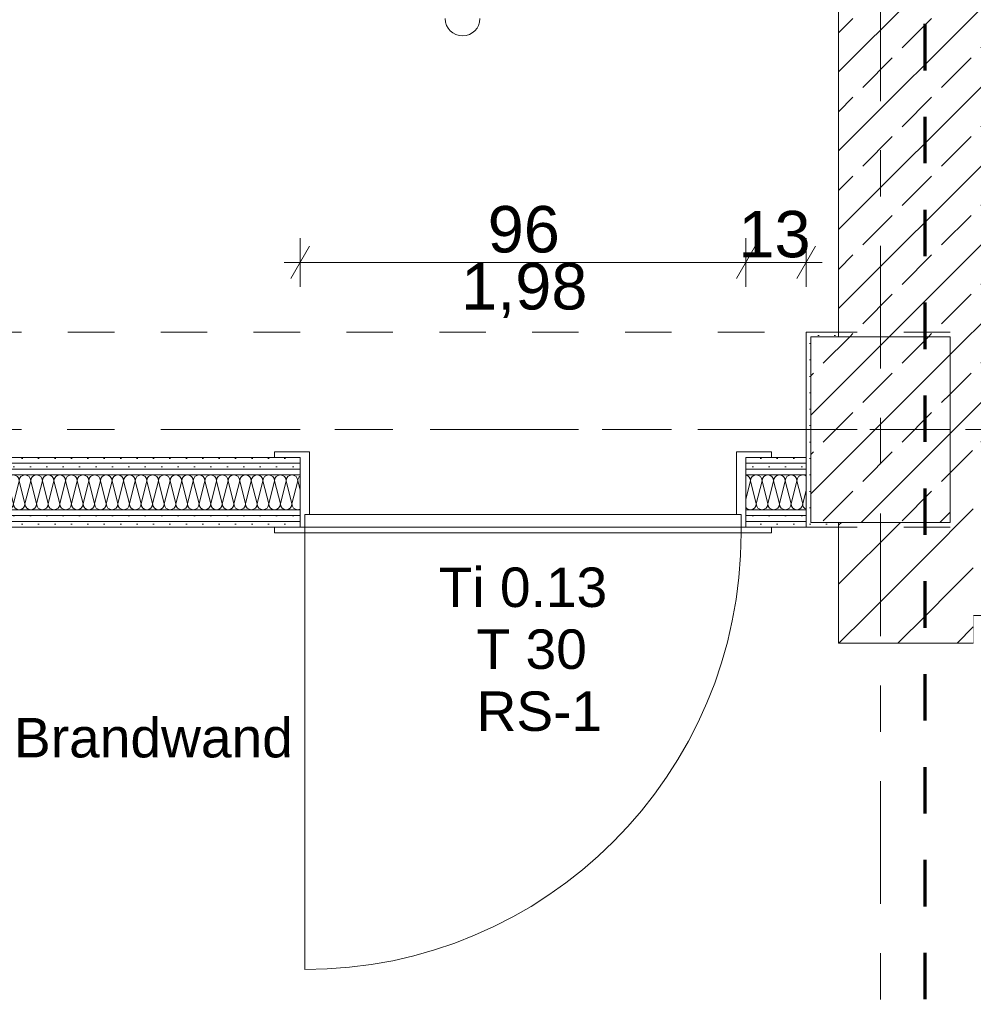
# Model space of a CAD drawing. Header units: metres. Extents: x -3.6 to 84.5, y -11 to 16.8.
# Tile 13 of 78: x 13.1 to 15.1, y 7.1 to 9.2. Entities that reach past the tile are written whole.
import ezdxf

# ---------------------------------------------------------------- set-up
doc = ezdxf.new("R2010")
doc.units = ezdxf.units.M
doc.header["$MEASUREMENT"] = 0
for name, pattern in [('Achse', [0.2, 0.1, -0.05, 0, -0.05]), ('Strichlinie doppelt', [0.546806, 0.264583, -0.105833, 0.070556, -0.105833]), ('Strichlinie eng', [0.115, 0.075, -0.04]), ('Untersicht', [0.1, 0.075, -0.025]), ('Wipeout_Contour', [1, 0, -1])]:
    doc.linetypes.add(name, pattern=pattern)
for name, color, linetype in [('152 - Bemaßung_ Beschriftung.Ausbau', 7, 'Continuous'), ('301 - Elemente.Linie', 7, 'Continuous'), ('451 - Universal.Achsen Raster', 7, 'Continuous'), ('605 - Struktur.Wand Innen', 7, 'Continuous'), ('607 - Struktur.Stütze', 7, 'Continuous'), ('608 - Struktur.Träger', 7, 'Continuous'), ('610 - Struktur.Treppe_ Rampe', 7, 'Continuous'), ('650 - Abdeckung.Fußboden Aufbau', 7, 'Continuous')]:
    doc.layers.add(name, color=color, linetype=linetype)
doc.styles.add('ERSTELLTER_STIL_2', font='txt')
doc.dimstyles.new('ERSTELLTER_STIL__1', dxfattribs={"dimtxt": 0.1, "dimasz": 0.0532, "dimexe": 0.18, "dimexo": 0.0625, "dimgap": 0, "dimtad": 1, "dimtih": 1, "dimtoh": 1, "dimzin": 0, "dimdsep": 46, "dimtxsty": 'ERSTELLTER_STIL_2', "dimblk": 'ARROWHEAD_2', "dimblk1": 'ARROWHEAD_2', "dimblk2": 'ARROWHEAD_2', "dimcen": 0.09, "dimse1": 1, "dimse2": 1, "dimclrd": 7, "dimclre": 7, "dimclrt": 7, "dimazin": 0, "dimtfac": 1, "dimtdec": 4, "dimtmove": 0, "dimatfit": 3, "dimfxl": 1, "dimtolj": 1, "dimtzin": 0, "dimarcsym": 0})
doc.dimstyles.new('ERSTELLTER_STIL__2', dxfattribs={"dimtxt": 0.1, "dimasz": 0.0532, "dimexe": 0.18, "dimexo": 0.0625, "dimgap": 0, "dimtad": 1, "dimtih": 1, "dimtoh": 1, "dimzin": 0, "dimdsep": 46, "dimtxsty": 'ERSTELLTER_STIL_2', "dimblk": 'ARROWHEAD_2', "dimblk1": 'ARROWHEAD_2', "dimblk2": 'ARROWHEAD_2', "dimcen": 0.09, "dimse1": 1, "dimse2": 1, "dimclrd": 7, "dimclre": 7, "dimclrt": 7, "dimazin": 0, "dimtfac": 1, "dimtdec": 4, "dimtmove": 2, "dimatfit": 3, "dimfxl": 1, "dimtolj": 1, "dimtzin": 0, "dimarcsym": 0})
doc.dimstyles.new('ERSTELLTER_STIL__6', dxfattribs={"dimtxt": 0.18, "dimasz": 0.03648, "dimexe": 0.18, "dimexo": 0.0625, "dimgap": 0, "dimtad": 0, "dimtih": 1, "dimtoh": 1, "dimdec": 4, "dimzin": 0, "dimdsep": 46, "dimcen": 0.09, "dimadec": 0, "dimazin": 0, "dimtfac": 1, "dimtdec": 4, "dimtmove": 0, "dimatfit": 3, "dimldrblk": 'ARROWHEAD_11', "dimfxl": 1, "dimtolj": 1, "dimtzin": 0, "dimarcsym": 0})
pattern_1 = [(45, (0, 0), (-0.0848528, 0.0848528), []), (45, (-0.04243, 0.04243), (-0.0848528, 0.0848528), [0.09, -0.03])]
pattern_2 = [(45, (0, 0), (-0.0636396, 0.0636396), [])]
pattern_3 = [(45, (0, 0), (-0.01767767, 0.01767767), [0, -0.025])]

# ---------------------------------------------------------------- blocks, each defined once
blk = doc.blocks.new('*X3')
at = {"layer": '605 - Struktur.Wand Innen', "color": 7, "linetype": 'Continuous', "lineweight": 5}
for p, q in [((11.775, 8.19), (11.7625, 8.14)), ((11.775, 8.19), (11.7875, 8.14)), ((11.8, 8.19), (11.7875, 8.14)), ((11.8, 8.19), (11.8125, 8.14)), ((11.825, 8.19), (11.8125, 8.14)), ((11.825, 8.19), (11.8375, 8.14)), ((11.85, 8.19), (11.8375, 8.14)), ((11.85, 8.19), (11.8625, 8.14)), ((11.875, 8.19), (11.8625, 8.14)), ((11.875, 8.19), (11.8875, 8.14)), ((11.9, 8.19), (11.8875, 8.14)), ((11.9, 8.19), (11.9125, 8.14)), ((11.925, 8.19), (11.9125, 8.14)), ((11.925, 8.19), (11.9375, 8.14)), ((11.95, 8.19), (11.9375, 8.14)), ((11.95, 8.19), (11.9625, 8.14)), ((11.975, 8.19), (11.9625, 8.14)), ((11.975, 8.19), (11.9875, 8.14)), ((12, 8.19), (11.9875, 8.14)), ((12, 8.19), (12.0125, 8.14)), ((12.025, 8.19), (12.0125, 8.14)), ((12.025, 8.19), (12.0375, 8.14)), ((12.05, 8.19), (12.0375, 8.14)), ((12.05, 8.19), (12.0625, 8.14)), ((12.075, 8.19), (12.0625, 8.14)), ((12.075, 8.19), (12.0875, 8.14)), ((12.1, 8.19), (12.0875, 8.14)), ((12.1, 8.19), (12.1125, 8.14)), ((12.125, 8.19), (12.1125, 8.14)), ((12.125, 8.19), (12.1375, 8.14)), ((12.15, 8.19), (12.1375, 8.14)), ((12.15, 8.19), (12.1625, 8.14)), ((12.175, 8.19), (12.1625, 8.14)), ((12.175, 8.19), (12.1875, 8.14)), ((12.2, 8.19), (12.1875, 8.14)), ((12.2, 8.19), (12.2125, 8.14)), ((12.225, 8.19), (12.2125, 8.14)), ((12.225, 8.19), (12.2375, 8.14)), ((12.25, 8.19), (12.2375, 8.14)), ((12.25, 8.19), (12.2625, 8.14)), ((12.275, 8.19), (12.2625, 8.14)), ((12.275, 8.19), (12.2875, 8.14)), ((12.3, 8.19), (12.2875, 8.14)), ((12.3, 8.19), (12.3125, 8.14)), ((12.325, 8.19), (12.3125, 8.14)), ((12.325, 8.19), (12.3375, 8.14)), ((12.35, 8.19), (12.3375, 8.14)), ((12.35, 8.19), (12.3625, 8.14)), ((12.375, 8.19), (12.3625, 8.14)), ((12.375, 8.19), (12.3875, 8.14)), ((12.4, 8.19), (12.3875, 8.14)), ((12.4, 8.19), (12.4125, 8.14)), ((12.425, 8.19), (12.4125, 8.14)), ((12.425, 8.19), (12.4375, 8.14)), ((12.45, 8.19), (12.4375, 8.14)), ((12.45, 8.19), (12.4625, 8.14)), ((12.475, 8.19), (12.4625, 8.14)), ((12.475, 8.19), (12.4875, 8.14)), ((12.5, 8.19), (12.4875, 8.14)), ((12.5, 8.19), (12.5125, 8.14)), ((12.525, 8.19), (12.5125, 8.14)), ((12.525, 8.19), (12.5375, 8.14)), ((12.55, 8.19), (12.5375, 8.14)), ((12.55, 8.19), (12.5625, 8.14)), ((12.575, 8.19), (12.5625, 8.14)), ((12.575, 8.19), (12.5875, 8.14)), ((12.6, 8.19), (12.5875, 8.14)), ((12.6, 8.19), (12.6125, 8.14)), ((12.625, 8.19), (12.6125, 8.14)), ((12.625, 8.19), (12.6375, 8.14)), ((12.65, 8.19), (12.6375, 8.14)), ((12.65, 8.19), (12.6625, 8.14)), ((12.675, 8.19), (12.6625, 8.14)), ((12.675, 8.19), (12.6875, 8.14)), ((12.7, 8.19), (12.6875, 8.14)), ((12.7, 8.19), (12.7125, 8.14)), ((12.725, 8.19), (12.7125, 8.14)), ((12.725, 8.19), (12.7375, 8.14)), ((12.75, 8.19), (12.7375, 8.14)), ((12.75, 8.19), (12.7625, 8.14)), ((12.775, 8.19), (12.7625, 8.14)), ((12.775, 8.19), (12.7875, 8.14)), ((12.8, 8.19), (12.7875, 8.14)), ((12.8, 8.19), (12.8125, 8.14)), ((12.825, 8.19), (12.8125, 8.14)), ((12.825, 8.19), (12.8375, 8.14)), ((12.85, 8.19), (12.8375, 8.14)), ((12.85, 8.19), (12.8625, 8.14)), ((12.875, 8.19), (12.8625, 8.14)), ((12.875, 8.19), (12.8875, 8.14)), ((12.9, 8.19), (12.8875, 8.14)), ((12.9, 8.19), (12.9125, 8.14)), ((12.925, 8.19), (12.9125, 8.14)), ((12.925, 8.19), (12.9375, 8.14)), ((12.95, 8.19), (12.9375, 8.14)), ((12.95, 8.19), (12.9625, 8.14)), ((12.975, 8.19), (12.9625, 8.14)), ((12.975, 8.19), (12.9875, 8.14)), ((13, 8.19), (12.9875, 8.14)), ((13, 8.19), (13.0125, 8.14)), ((13.025, 8.19), (13.0125, 8.14)), ((13.025, 8.19), (13.0375, 8.14)), ((13.05, 8.19), (13.0375, 8.14)), ((13.05, 8.19), (13.0625, 8.14)), ((13.075, 8.19), (13.0625, 8.14)), ((13.075, 8.19), (13.0875, 8.14)), ((13.1, 8.19), (13.0875, 8.14)), ((13.1, 8.19), (13.1125, 8.14)), ((13.125, 8.19), (13.1125, 8.14)), ((13.125, 8.19), (13.1375, 8.14)), ((13.15, 8.19), (13.1375, 8.14)), ((13.15, 8.19), (13.1625, 8.14)), ((13.175, 8.19), (13.1625, 8.14)), ((13.175, 8.19), (13.1875, 8.14)), ((13.2, 8.19), (13.1875, 8.14)), ((13.2, 8.19), (13.2125, 8.14)), ((13.225, 8.19), (13.2125, 8.14)), ((13.225, 8.19), (13.2375, 8.14)), ((13.25, 8.19), (13.2375, 8.14)), ((13.25, 8.19), (13.2625, 8.14)), ((13.275, 8.19), (13.2625, 8.14)), ((13.275, 8.19), (13.2875, 8.14)), ((13.3, 8.19), (13.2875, 8.14)), ((13.3, 8.19), (13.3125, 8.14)), ((13.325, 8.19), (13.3125, 8.14)), ((13.325, 8.19), (13.3375, 8.14)), ((13.35, 8.19), (13.3375, 8.14)), ((13.35, 8.19), (13.3625, 8.14)), ((13.375, 8.19), (13.3625, 8.14)), ((13.375, 8.19), (13.3875, 8.14)), ((13.4, 8.19), (13.3875, 8.14)), ((13.4, 8.19), (13.4125, 8.14)), ((13.425, 8.19), (13.4125, 8.14)), ((13.425, 8.19), (13.4375, 8.14)), ((13.45, 8.19), (13.4375, 8.14)), ((13.45, 8.19), (13.4625, 8.14)), ((13.475, 8.19), (13.4625, 8.14)), ((13.475, 8.19), (13.4875, 8.14)), ((13.5, 8.19), (13.4875, 8.14)), ((13.5, 8.19), (13.5125, 8.14)), ((13.525, 8.19), (13.5125, 8.14)), ((13.525, 8.19), (13.5375, 8.14)), ((13.55, 8.19), (13.5375, 8.14)), ((13.55, 8.19), (13.5625, 8.14)), ((13.575, 8.19), (13.5625, 8.14)), ((13.575, 8.19), (13.5875, 8.14)), ((13.6, 8.19), (13.5875, 8.14)), ((13.6, 8.19), (13.6125, 8.14)), ((13.625, 8.19), (13.6125, 8.14)), ((13.625, 8.19), (13.6375, 8.14)), ((13.65, 8.19), (13.6375, 8.14)), ((13.65, 8.19), (13.6625, 8.14)), ((13.675, 8.19), (13.6625, 8.14)), ((13.675, 8.19), (13.68, 8.17)), ((11.76, 8.15), (11.7625, 8.14))]:
    blk.add_line(p, q, dxfattribs=at)
for centre, start, end in [((11.7625, 8.19), 90, 101.5884), ((11.7625, 8.19), 0, 90), ((11.7875, 8.19), 90, 180), ((11.7875, 8.19), 0, 90), ((11.8125, 8.19), 90, 180), ((11.8125, 8.19), 0, 90), ((11.8375, 8.19), 90, 180), ((11.8375, 8.19), 0, 90), ((11.8625, 8.19), 90, 180), ((11.8625, 8.19), 0, 90), ((11.8875, 8.19), 90, 180), ((11.8875, 8.19), 0, 90), ((11.9125, 8.19), 90, 180), ((11.9125, 8.19), 0, 90), ((11.9375, 8.19), 90, 180), ((11.9375, 8.19), 0, 90), ((11.9625, 8.19), 90, 180), ((11.9625, 8.19), 0, 90), ((11.9875, 8.19), 90, 180), ((11.9875, 8.19), 0, 90), ((12.0125, 8.19), 90, 180), ((12.0125, 8.19), 0, 90), ((12.0375, 8.19), 90, 180), ((12.0375, 8.19), 0, 90), ((12.0625, 8.19), 90, 180), ((12.0625, 8.19), 0, 90), ((12.0875, 8.19), 90, 180), ((12.0875, 8.19), 0, 90), ((12.1125, 8.19), 90, 180), ((12.1125, 8.19), 0, 90), ((12.1375, 8.19), 90, 180), ((12.1375, 8.19), 0, 90), ((12.1625, 8.19), 90, 180), ((12.1625, 8.19), 0, 90), ((12.1875, 8.19), 90, 180), ((12.1875, 8.19), 0, 90), ((12.2125, 8.19), 90, 180), ((12.2125, 8.19), 0, 90), ((12.2375, 8.19), 90, 180), ((12.2375, 8.19), 0, 90), ((12.2625, 8.19), 90, 180), ((12.2625, 8.19), 0, 90), ((12.2875, 8.19), 90, 180), ((12.2875, 8.19), 0, 90), ((12.3125, 8.19), 90, 180), ((12.3125, 8.19), 0, 90), ((12.3375, 8.19), 90, 180), ((12.3375, 8.19), 0, 90), ((12.3625, 8.19), 90, 180), ((12.3625, 8.19), 0, 90), ((12.3875, 8.19), 90, 180), ((12.3875, 8.19), 0, 90), ((12.4125, 8.19), 90, 180), ((12.4125, 8.19), 0, 90), ((12.4375, 8.19), 90, 180), ((12.4375, 8.19), 0, 90), ((12.4625, 8.19), 90, 180), ((12.4625, 8.19), 0, 90), ((12.4875, 8.19), 90, 180), ((12.4875, 8.19), 0, 90), ((12.5125, 8.19), 90, 180), ((12.5125, 8.19), 0, 90), ((12.5375, 8.19), 90, 180), ((12.5375, 8.19), 0, 90), ((12.5625, 8.19), 90, 180), ((12.5625, 8.19), 0, 90), ((12.5875, 8.19), 90, 180), ((12.5875, 8.19), 0, 90), ((12.6125, 8.19), 90, 180), ((12.6125, 8.19), 0, 90), ((12.6375, 8.19), 90, 180), ((12.6375, 8.19), 0, 90), ((12.6625, 8.19), 90, 180), ((12.6625, 8.19), 0, 90), ((12.6875, 8.19), 90, 180), ((12.6875, 8.19), 0, 90), ((12.7125, 8.19), 90, 180), ((12.7125, 8.19), 0, 90), ((12.7375, 8.19), 90, 180), ((12.7375, 8.19), 0, 90), ((12.7625, 8.19), 90, 180), ((12.7625, 8.19), 0, 90), ((12.7875, 8.19), 90, 180), ((12.7875, 8.19), 0, 90), ((12.8125, 8.19), 90, 180), ((12.8125, 8.19), 0, 90), ((12.8375, 8.19), 90, 180), ((12.8375, 8.19), 0, 90), ((12.8625, 8.19), 90, 180), ((12.8625, 8.19), 0, 90), ((12.8875, 8.19), 90, 180), ((12.8875, 8.19), 0, 90), ((12.9125, 8.19), 90, 180), ((12.9125, 8.19), 0, 90), ((12.9375, 8.19), 90, 180), ((12.9375, 8.19), 0, 90), ((12.9625, 8.19), 90, 180), ((12.9625, 8.19), 0, 90), ((12.9875, 8.19), 90, 180), ((12.9875, 8.19), 0, 90), ((13.0125, 8.19), 90, 180), ((13.0125, 8.19), 0, 90), ((13.0375, 8.19), 90, 180), ((13.0375, 8.19), 0, 90), ((13.0625, 8.19), 90, 180), ((13.0625, 8.19), 0, 90), ((13.0875, 8.19), 90, 180), ((13.0875, 8.19), 0, 90), ((13.1125, 8.19), 90, 180), ((13.1125, 8.19), 0, 90), ((13.1375, 8.19), 90, 180), ((13.1375, 8.19), 0, 90), ((13.1625, 8.19), 90, 180), ((13.1625, 8.19), 0, 90), ((13.1875, 8.19), 90, 180), ((13.1875, 8.19), 0, 90), ((13.2125, 8.19), 90, 180), ((13.2125, 8.19), 0, 90), ((13.2375, 8.19), 90, 180), ((13.2375, 8.19), 0, 90), ((13.2625, 8.19), 90, 180), ((13.2625, 8.19), 0, 90), ((13.2875, 8.19), 90, 180), ((13.2875, 8.19), 0, 90), ((13.3125, 8.19), 90, 180), ((13.3125, 8.19), 0, 90), ((13.3375, 8.19), 90, 180), ((13.3375, 8.19), 0, 90), ((13.3625, 8.19), 90, 180), ((13.3625, 8.19), 0, 90), ((13.3875, 8.19), 90, 180), ((13.3875, 8.19), 0, 90), ((13.4125, 8.19), 90, 180), ((13.4125, 8.19), 0, 90), ((13.4375, 8.19), 90, 180), ((13.4375, 8.19), 0, 90), ((13.4625, 8.19), 90, 180), ((13.4625, 8.19), 0, 90), ((13.4875, 8.19), 90, 180), ((13.4875, 8.19), 0, 90), ((13.5125, 8.19), 90, 180), ((13.5125, 8.19), 0, 90), ((13.5375, 8.19), 90, 180), ((13.5375, 8.19), 0, 90), ((13.5625, 8.19), 90, 180), ((13.5625, 8.19), 0, 90), ((13.5875, 8.19), 90, 180), ((13.5875, 8.19), 0, 90), ((13.6125, 8.19), 90, 180), ((13.6125, 8.19), 0, 90), ((13.6375, 8.19), 90, 180), ((13.6375, 8.19), 0, 90), ((13.6625, 8.19), 90, 180), ((13.6625, 8.19), 0, 90), ((13.6875, 8.19), 126.9331, 180), ((11.75, 8.14), 323.0461, 0), ((11.775, 8.14), 180, 270), ((11.775, 8.14), 270, 0), ((11.8, 8.14), 180, 270), ((11.8, 8.14), 270, 0), ((11.825, 8.14), 180, 270), ((11.825, 8.14), 270, 0), ((11.85, 8.14), 180, 270), ((11.85, 8.14), 270, 0), ((11.875, 8.14), 180, 270), ((11.875, 8.14), 270, 0), ((11.9, 8.14), 180, 270), ((11.9, 8.14), 270, 0), ((11.925, 8.14), 180, 270), ((11.925, 8.14), 270, 0), ((11.95, 8.14), 180, 270), ((11.95, 8.14), 270, 0), ((11.975, 8.14), 180, 270), ((11.975, 8.14), 270, 0), ((12, 8.14), 180, 270), ((12, 8.14), 270, 0), ((12.025, 8.14), 180, 270), ((12.025, 8.14), 270, 0), ((12.05, 8.14), 180, 270), ((12.05, 8.14), 270, 0), ((12.075, 8.14), 180, 270), ((12.075, 8.14), 270, 0), ((12.1, 8.14), 180, 270), ((12.1, 8.14), 270, 0), ((12.125, 8.14), 180, 270), ((12.125, 8.14), 270, 0), ((12.15, 8.14), 180, 270), ((12.15, 8.14), 270, 0), ((12.175, 8.14), 180, 270), ((12.175, 8.14), 270, 0), ((12.2, 8.14), 180, 270), ((12.2, 8.14), 270, 0), ((12.225, 8.14), 180, 270), ((12.225, 8.14), 270, 0), ((12.25, 8.14), 180, 270), ((12.25, 8.14), 270, 0), ((12.275, 8.14), 180, 270), ((12.275, 8.14), 270, 0), ((12.3, 8.14), 180, 270), ((12.3, 8.14), 270, 0), ((12.325, 8.14), 180, 270), ((12.325, 8.14), 270, 0), ((12.35, 8.14), 180, 270), ((12.35, 8.14), 270, 0), ((12.375, 8.14), 180, 270), ((12.375, 8.14), 270, 0), ((12.4, 8.14), 180, 270), ((12.4, 8.14), 270, 0), ((12.425, 8.14), 180, 270), ((12.425, 8.14), 270, 0), ((12.45, 8.14), 180, 270), ((12.45, 8.14), 270, 0), ((12.475, 8.14), 180, 270), ((12.475, 8.14), 270, 0), ((12.5, 8.14), 180, 270), ((12.5, 8.14), 270, 0), ((12.525, 8.14), 180, 270), ((12.525, 8.14), 270, 0), ((12.55, 8.14), 180, 270), ((12.55, 8.14), 270, 0), ((12.575, 8.14), 180, 270), ((12.575, 8.14), 270, 0), ((12.6, 8.14), 180, 270), ((12.6, 8.14), 270, 0), ((12.625, 8.14), 180, 270), ((12.625, 8.14), 270, 0), ((12.65, 8.14), 180, 270), ((12.65, 8.14), 270, 0), ((12.675, 8.14), 180, 270), ((12.675, 8.14), 270, 0), ((12.7, 8.14), 180, 270), ((12.7, 8.14), 270, 0), ((12.725, 8.14), 180, 270), ((12.725, 8.14), 270, 0), ((12.75, 8.14), 180, 270), ((12.75, 8.14), 270, 0), ((12.775, 8.14), 180, 270), ((12.775, 8.14), 270, 0), ((12.8, 8.14), 180, 270), ((12.8, 8.14), 270, 0), ((12.825, 8.14), 180, 270), ((12.825, 8.14), 270, 0), ((12.85, 8.14), 180, 270), ((12.85, 8.14), 270, 0), ((12.875, 8.14), 180, 270), ((12.875, 8.14), 270, 0), ((12.9, 8.14), 180, 270), ((12.9, 8.14), 270, 0), ((12.925, 8.14), 180, 270), ((12.925, 8.14), 270, 0), ((12.95, 8.14), 180, 270), ((12.95, 8.14), 270, 0), ((12.975, 8.14), 180, 270), ((12.975, 8.14), 270, 0), ((13, 8.14), 180, 270), ((13, 8.14), 270, 0), ((13.025, 8.14), 180, 270), ((13.025, 8.14), 270, 0), ((13.05, 8.14), 180, 270), ((13.05, 8.14), 270, 0), ((13.075, 8.14), 180, 270), ((13.075, 8.14), 270, 0), ((13.1, 8.14), 180, 270), ((13.1, 8.14), 270, 0), ((13.125, 8.14), 180, 270), ((13.125, 8.14), 270, 0), ((13.15, 8.14), 180, 270), ((13.15, 8.14), 270, 0), ((13.175, 8.14), 180, 270), ((13.175, 8.14), 270, 0), ((13.2, 8.14), 180, 270), ((13.2, 8.14), 270, 0), ((13.225, 8.14), 180, 270), ((13.225, 8.14), 270, 0), ((13.25, 8.14), 180, 270), ((13.25, 8.14), 270, 0), ((13.275, 8.14), 180, 270), ((13.275, 8.14), 270, 0), ((13.3, 8.14), 180, 270), ((13.3, 8.14), 270, 0), ((13.325, 8.14), 180, 270), ((13.325, 8.14), 270, 0), ((13.35, 8.14), 180, 270), ((13.35, 8.14), 270, 0), ((13.375, 8.14), 180, 270), ((13.375, 8.14), 270, 0), ((13.4, 8.14), 180, 270), ((13.4, 8.14), 270, 0), ((13.425, 8.14), 180, 270), ((13.425, 8.14), 270, 0), ((13.45, 8.14), 180, 270), ((13.45, 8.14), 270, 0), ((13.475, 8.14), 180, 270), ((13.475, 8.14), 270, 0), ((13.5, 8.14), 180, 270), ((13.5, 8.14), 270, 0), ((13.525, 8.14), 180, 270), ((13.525, 8.14), 270, 0), ((13.55, 8.14), 180, 270), ((13.55, 8.14), 270, 0), ((13.575, 8.14), 180, 270), ((13.575, 8.14), 270, 0), ((13.6, 8.14), 180, 270), ((13.6, 8.14), 270, 0), ((13.625, 8.14), 180, 270), ((13.625, 8.14), 270, 0), ((13.65, 8.14), 180, 270), ((13.65, 8.14), 270, 0), ((13.675, 8.14), 180, 270), ((13.675, 8.14), 270, 293.5231)]:
    blk.add_arc(centre, 0.0125, start, end, dxfattribs=at)
blk = doc.blocks.new('*X4')
at = {"layer": '605 - Struktur.Wand Innen', "color": 7, "linetype": 'Continuous', "lineweight": 5}
for p, q in [((14.65, 8.19), (14.64, 8.1499)), ((14.65, 8.19), (14.6625, 8.14)), ((14.675, 8.19), (14.6625, 8.14)), ((14.675, 8.19), (14.6875, 8.14)), ((14.7, 8.19), (14.6875, 8.14)), ((14.7, 8.19), (14.7125, 8.14)), ((14.725, 8.19), (14.7125, 8.14)), ((14.725, 8.19), (14.7375, 8.14)), ((14.75, 8.19), (14.7375, 8.14)), ((14.75, 8.19), (14.7625, 8.14)), ((14.77, 8.1699), (14.7625, 8.14))]:
    blk.add_line(p, q, dxfattribs=at)
for centre, start, end in [((14.6375, 8.19), 0, 78.5144), ((14.6625, 8.19), 90, 180), ((14.6625, 8.19), 0, 90), ((14.6875, 8.19), 90, 180), ((14.6875, 8.19), 0, 90), ((14.7125, 8.19), 90, 180), ((14.7125, 8.19), 0, 90), ((14.7375, 8.19), 90, 180), ((14.7375, 8.19), 0, 90), ((14.7625, 8.19), 90, 180), ((14.7625, 8.19), 53.1932, 90), ((14.65, 8.14), 216.7859, 270), ((14.65, 8.14), 270, 0), ((14.675, 8.14), 180, 270), ((14.675, 8.14), 270, 0), ((14.7, 8.14), 180, 270), ((14.7, 8.14), 270, 0), ((14.725, 8.14), 180, 270), ((14.725, 8.14), 270, 0), ((14.75, 8.14), 180, 270), ((14.75, 8.14), 270, 0), ((14.775, 8.14), 180, 246.3667)]:
    blk.add_arc(centre, 0.0125, start, end, dxfattribs=at)
blk = doc.blocks.new('*D7')
at = {"layer": '152 - Bemaßung_ Beschriftung.Ausbau', "color": 7, "linetype": 'Continuous', "lineweight": 5}
for p, q in [((13.7002, 8.695), (13.6598, 8.625)), ((13.68, 8.6075), (13.68, 8.7125)), ((14.6602, 8.695), (14.6198, 8.625)), ((14.64, 8.6075), (14.64, 8.7125)), ((13.6458, 8.66), (13.68, 8.66)), ((13.68, 8.66), (14.64, 8.66))]:
    blk.add_line(p, q, dxfattribs=at)
at = {"layer": '152 - Bemaßung_ Beschriftung.Ausbau', "color": 7, "lineweight": 5, "char_height": 0.1, "attachment_point": 7, "style": 'ERSTELLTER_STIL_2'}
for s, insert in [('\\A1;{\\pql;\\fArial|b0|i0|c0|p38;96}', (14.0841, 8.68)), ('\\A1;{\\pql;\\fArial|b0|i0|c0|p38;13}', (14.6241, 8.6695)), ('\\A1;{\\pql;\\fArial|b0|i0|c0|p38;1,98}', (14.027, 8.54))]:
    blk.add_mtext(s, dxfattribs=dict(at, insert=insert))
blk = doc.blocks.new('ARROWHEAD_2')
at = {"color": 0, "linetype": 'Continuous', "lineweight": 0}
for p, q in [((-0.378, -0.655), (0.378, 0.655)), ((0, 0), (-1, 0))]:
    blk.add_line(p, q, dxfattribs=at)
blk = doc.blocks.new('*D9')
at = {"layer": '152 - Bemaßung_ Beschriftung.Ausbau', "color": 7, "linetype": 'Continuous', "lineweight": 5}
for p, q in [((14.6602, 8.695), (14.6198, 8.625)), ((14.64, 8.6075), (14.64, 8.7125)), ((14.7498, 8.625), (14.7902, 8.695)), ((14.77, 8.6075), (14.77, 8.7125)), ((14.64, 8.66), (14.77, 8.66)), ((14.77, 8.66), (14.8042, 8.66))]:
    blk.add_line(p, q, dxfattribs=at)
blk = doc.blocks.new('ARROWHEAD_11')
at = {"color": 0, "linetype": 'Continuous', "lineweight": 0}
blk.add_line((0, 0), (-1, 0), dxfattribs=at)
at = {"color": 0, "linetype": 'Continuous', "lineweight": 0, "const_width": 0.25, "flags": 128}
blk.add_lwpolyline([(-0.125, 0, 1), (0.125, 0, 1)], format="xyb", close=True, dxfattribs=at)
blk = doc.blocks.new('*D178')
at = {"layer": '152 - Bemaßung_ Beschriftung.Ausbau', "color": 7, "linetype": 'Continuous', "lineweight": 5}
for p, q in [((-0.125, 14.8025), (-0.125, 14.9075)), ((-0.015, 14.8025), (-0.015, 14.9075)), ((-0.1048, 14.89), (-0.1452, 14.82)), ((0.0052, 14.89), (-0.0352, 14.82)), ((-0.1592, 14.855), (-0.125, 14.855)), ((-0.125, 14.855), (-0.015, 14.855)), ((-0.015, 14.855), (31.315, 14.855))]:
    blk.add_line(p, q, dxfattribs=at)
at = {"layer": '152 - Bemaßung_ Beschriftung.Ausbau', "color": 7, "lineweight": 5, "insert": (-0.1401, 14.8645), "char_height": 0.1, "attachment_point": 7, "style": 'ERSTELLTER_STIL_2'}
blk.add_mtext('\\A1;{\\pql;\\fArial|b0|i0|c0|p38;11}', dxfattribs=at)
blk = doc.blocks.new('*D179')
at = {"layer": '152 - Bemaßung_ Beschriftung.Ausbau', "color": 7, "linetype": 'Continuous', "lineweight": 5}
for p, q in [((0.0052, 14.89), (-0.0352, 14.82)), ((-0.015, 14.855), (31.315, 14.855))]:
    blk.add_line(p, q, dxfattribs=at)

msp = doc.modelspace()

# ---------------------------------------------------------------- hatches: boundary and pattern name
at = {"layer": '605 - Struktur.Wand Innen', "linetype": 'Continuous', "lineweight": 0, "true_color": 0x000000}
h = msp.add_hatch(dxfattribs=at)
h.set_pattern_fill('Beton__Stahlbeton_0001', color=18, style=0, pattern_type=2)
h.set_pattern_definition(pattern_1)
h.paths.add_polyline_path([(14.84, 8.5), (15.08, 8.5), (15.08, 8.255), (15.29, 8.255), (15.29, 13.33), (15.08, 13.33), (15.08, 13), (14.84, 13)])
h = msp.add_hatch(dxfattribs=at)
h.set_pattern_fill('Gips_0001', color=18, style=0, pattern_type=2)
h.set_pattern_definition(pattern_3)
h.paths.add_polyline_path([(11.76, 8.2275), (13.68, 8.2275), (13.68, 8.24), (11.76, 8.24)])
h = msp.add_hatch(dxfattribs=at)
h.set_pattern_fill('Gips_0001', color=18, style=0, pattern_type=2)
h.set_pattern_definition(pattern_3)
h.paths.add_polyline_path([(11.76, 8.2275), (11.76, 8.215), (13.68, 8.215), (13.68, 8.2275)])
h = msp.add_hatch(dxfattribs=at)
h.set_pattern_fill('Gips_0001', color=18, style=0, pattern_type=2)
h.set_pattern_definition(pattern_3)
h.paths.add_polyline_path([(14.64, 8.24), (14.64, 8.2275), (14.77, 8.2275), (14.77, 8.24)])
h = msp.add_hatch(dxfattribs=at)
h.set_pattern_fill('Gips_0001', color=18, style=0, pattern_type=2)
h.set_pattern_definition(pattern_3)
h.paths.add_polyline_path([(14.64, 8.215), (14.77, 8.215), (14.77, 8.2275), (14.64, 8.2275)])
h = msp.add_hatch(dxfattribs=at)
h.set_pattern_fill('Gips_0001', color=18, style=0, pattern_type=2)
h.set_pattern_definition(pattern_3)
h.paths.add_polyline_path([(11.76, 8.215), (11.76, 8.2025), (13.68, 8.2025), (13.68, 8.215)])
h = msp.add_hatch(dxfattribs=at)
h.set_pattern_fill('Gips_0001', color=18, style=0, pattern_type=2)
h.set_pattern_definition(pattern_3)
h.paths.add_polyline_path([(14.64, 8.2025), (14.77, 8.2025), (14.77, 8.215), (14.64, 8.215)])
h = msp.add_hatch(dxfattribs=at)
h.set_pattern_fill('Gips_0001', color=18, style=0, pattern_type=2)
h.set_pattern_definition(pattern_3)
h.paths.add_polyline_path([(11.76, 8.1275), (11.76, 8.115), (13.68, 8.115), (13.68, 8.1275)])
h = msp.add_hatch(dxfattribs=at)
h.set_pattern_fill('Gips_0001', color=18, style=0, pattern_type=2)
h.set_pattern_definition(pattern_3)
h.paths.add_polyline_path([(14.64, 8.1275), (14.64, 8.115), (14.77, 8.115), (14.77, 8.1275)])
h = msp.add_hatch(dxfattribs=at)
h.set_pattern_fill('Gips_0001', color=18, style=0, pattern_type=2)
h.set_pattern_definition(pattern_3)
h.paths.add_polyline_path([(11.76, 8.115), (11.76, 8.1025), (13.68, 8.1025), (13.68, 8.115)])
h = msp.add_hatch(dxfattribs=at)
h.set_pattern_fill('Gips_0001', color=18, style=0, pattern_type=2)
h.set_pattern_definition(pattern_3)
h.paths.add_polyline_path([(13.68, 8.1025), (11.76, 8.1025), (11.76, 8.09), (13.68, 8.09)])
h = msp.add_hatch(dxfattribs=at)
h.set_pattern_fill('Gips_0001', color=18, style=0, pattern_type=2)
h.set_pattern_definition(pattern_3)
h.paths.add_polyline_path([(14.64, 8.115), (14.64, 8.1025), (14.77, 8.1025), (14.77, 8.115)])
h = msp.add_hatch(dxfattribs=at)
h.set_pattern_fill('Gips_0001', color=18, style=0, pattern_type=2)
h.set_pattern_definition(pattern_3)
h.paths.add_polyline_path([(14.77, 8.1025), (14.64, 8.1025), (14.64, 8.09), (14.77, 8.09)])

# ---------------------------------------------------------------- linework, layer by layer
at = {"layer": '451 - Universal.Achsen Raster', "color": 160, "linetype": 'Strichlinie doppelt', "lineweight": 9, "true_color": 0x3232ff}
msp.add_line((64.935, 8.3), (-3.175, 8.3), dxfattribs=at)
at = {"layer": '605 - Struktur.Wand Innen', "color": 7, "linetype": 'Continuous', "lineweight": 13}
for p, q in [((13.625, 8.24), (13.625, 8.2525)), ((13.625, 8.2525), (13.7, 8.2525)), ((13.7, 8.2525), (13.7, 8.1175)), ((14.62, 8.2525), (14.62, 8.1175)), ((14.695, 8.2525), (14.62, 8.2525)), ((14.695, 8.24), (14.695, 8.2525)), ((13.68, 8.24), (13.625, 8.24)), ((13.68, 8.09), (13.68, 8.24)), ((14.64, 8.09), (14.64, 8.24)), ((14.64, 8.24), (14.695, 8.24)), ((13.7, 8.1175), (13.69, 8.1175)), ((13.69, 8.1175), (13.69, 8.0775)), ((14.63, 8.1175), (13.69, 8.1175)), ((13.69, 8.1175), (13.69, 8.0775)), ((14.62, 8.1175), (14.63, 8.1175)), ((14.63, 8.1175), (14.63, 8.0775)), ((14.63, 8.0775), (14.63, 8.1175)), ((13.625, 8.0775), (13.625, 8.09)), ((13.625, 8.09), (13.68, 8.09)), ((13.69, 8.0775), (13.625, 8.0775)), ((13.69, 8.0775), (14.63, 8.0775)), ((13.69, 8.0775), (13.69, 7.1375)), ((14.63, 8.0775), (14.695, 8.0775)), ((14.695, 8.09), (14.64, 8.09)), ((14.695, 8.0775), (14.695, 8.09))]:
    msp.add_line(p, q, dxfattribs=at)
at = {"layer": '605 - Struktur.Wand Innen', "color": 7, "linetype": 'Continuous', "lineweight": 5}
for p, q in [((13.68, 8.2275), (11.76, 8.2275)), ((13.68, 8.2275), (13.68, 8.24)), ((13.68, 8.2275), (13.68, 8.24)), ((13.68, 8.2275), (13.68, 8.24)), ((13.68, 8.215), (13.68, 8.2275)), ((13.68, 8.215), (13.68, 8.2275)), ((13.68, 8.215), (13.68, 8.2275)), ((14.64, 8.2275), (14.64, 8.24)), ((14.64, 8.2275), (14.64, 8.24)), ((14.64, 8.2275), (14.64, 8.24)), ((14.77, 8.2275), (14.64, 8.2275)), ((14.64, 8.215), (14.64, 8.2275)), ((14.64, 8.215), (14.64, 8.2275)), ((14.64, 8.215), (14.64, 8.2275)), ((13.68, 8.215), (11.76, 8.215)), ((13.68, 8.2025), (13.68, 8.215)), ((13.68, 8.2025), (13.68, 8.215)), ((13.68, 8.2025), (13.68, 8.215)), ((14.77, 8.215), (14.64, 8.215)), ((14.64, 8.2025), (14.64, 8.215)), ((14.64, 8.2025), (14.64, 8.215)), ((14.64, 8.2025), (14.64, 8.215)), ((13.68, 8.2025), (11.76, 8.2025)), ((13.68, 8.1275), (13.68, 8.2025)), ((13.68, 8.1275), (13.68, 8.2025)), ((13.68, 8.1275), (13.68, 8.2025)), ((14.77, 8.2025), (14.64, 8.2025)), ((14.64, 8.1275), (14.64, 8.2025)), ((14.64, 8.1275), (14.64, 8.2025)), ((14.64, 8.1275), (14.64, 8.2025)), ((11.76, 8.1275), (13.68, 8.1275)), ((13.68, 8.115), (13.68, 8.1275)), ((13.68, 8.115), (13.68, 8.1275)), ((13.68, 8.115), (13.68, 8.1275)), ((14.64, 8.1275), (14.77, 8.1275)), ((14.64, 8.115), (14.64, 8.1275)), ((14.64, 8.115), (14.64, 8.1275)), ((14.64, 8.115), (14.64, 8.1275)), ((11.76, 8.115), (13.68, 8.115)), ((11.76, 8.1025), (13.68, 8.1025)), ((13.68, 8.1025), (13.68, 8.115)), ((13.68, 8.1025), (13.68, 8.115)), ((13.68, 8.1025), (13.68, 8.115)), ((13.68, 8.09), (13.68, 8.1025)), ((13.68, 8.09), (13.68, 8.1025)), ((13.68, 8.09), (13.68, 8.1025)), ((14.64, 8.115), (14.77, 8.115)), ((14.64, 8.1025), (14.64, 8.115)), ((14.64, 8.1025), (14.64, 8.115)), ((14.64, 8.1025), (14.64, 8.115)), ((14.64, 8.1025), (14.77, 8.1025)), ((14.64, 8.09), (14.64, 8.1025)), ((14.64, 8.09), (14.64, 8.1025)), ((14.64, 8.09), (14.64, 8.1025))]:
    msp.add_line(p, q, dxfattribs=at)
at = {"layer": '605 - Struktur.Wand Innen', "color": 7, "linetype": 'Continuous', "lineweight": 18, "flags": 128}
msp.add_lwpolyline([(14.84, 13), (14.84, 8.5)], dxfattribs=at)
at = {"layer": '605 - Struktur.Wand Innen', "color": 7, "linetype": 'Continuous', "lineweight": 5, "flags": 128}
for points in [[(13.68, 8.24), (11.76, 8.24)], [(14.77, 8.24), (14.64, 8.24)], [(11.76, 8.09), (13.68, 8.09)], [(14.64, 8.09), (14.77, 8.09)]]:
    msp.add_lwpolyline(points, dxfattribs=at)
at = {"layer": '605 - Struktur.Wand Innen', "color": 7, "linetype": 'Continuous', "lineweight": 9}
msp.add_arc((13.69, 8.0775), 0.94, 270, 0, dxfattribs=at)
at = {"layer": '608 - Struktur.Träger', "color": 7, "linetype": 'Untersicht', "lineweight": 13}
msp.add_line((0.38, 8.51), (61.88, 8.51), dxfattribs=at)
at = {"layer": '608 - Struktur.Träger', "color": 7, "linetype": 'Achse', "lineweight": 9}
msp.add_line((0.38, 8.3), (61.88, 8.3), dxfattribs=at)
at = {"layer": '610 - Struktur.Treppe_ Rampe', "color": 7, "linetype": 'Continuous', "lineweight": 18}
msp.add_arc((14.03, 9.185), 0.0375, 180, 0, dxfattribs=at)
at = {"layer": '650 - Abdeckung.Fußboden Aufbau', "color": 7, "linetype": 'Continuous', "lineweight": 13, "flags": 128}
for points in [[(14.64, 8.09), (14.64, 8.24), (14.77, 8.24), (14.77, 8.51), (14.84, 8.51), (14.84, 12.99), (14.77, 12.99), (14.77, 13.37), (11.49, 13.37), (11.49, 12.99), (11.41, 12.99)], [(11.41, 12.99), (11.41, 8.51), (11.49, 8.51), (11.49, 8.495), (11.76, 8.495), (11.76, 8.24), (13.68, 8.24), (13.68, 8.09)], [(18.71, 8.12), (18.71, 7.115), (18.42, 7.115), (18.42, 7.9), (15.13, 7.9), (15.13, 7.84), (14.84, 7.84), (14.84, 8.09), (14.64, 8.09)], [(13.68, 8.09), (11.76, 8.09)]]:
    msp.add_lwpolyline(points, dxfattribs=at)
at = {"layer": '650 - Abdeckung.Fußboden Aufbau', "color": 7, "linetype": 'Strichlinie eng', "lineweight": 13, "flags": 128}
msp.add_lwpolyline([(13.68, 8.09), (14.64, 8.09)], dxfattribs=at)

# ---------------------------------------------------------------- block references
at = {"layer": '605 - Struktur.Wand Innen', "color": 7, "lineweight": 18}
for name in ['*X3', '*X4']:
    msp.add_blockref(name, (0, 0), dxfattribs=at)

# ---------------------------------------------------------------- texts
at = {"layer": '152 - Bemaßung_ Beschriftung.Ausbau', "color": 7, "linetype": 'Continuous', "lineweight": 9, "insert": (12.681, 7.8128), "char_height": 0.085, "attachment_point": 1, "line_spacing_factor": 0.942728, "style": 'ERSTELLTER_STIL_2'}
msp.add_mtext('\\A1;{\\pql;\\fArial|b0|i0|c0|p38;Wand\\P\\pql;\\fArial|b0|i0|c0|p38;Bauart Brandwand}', dxfattribs=at)
at = {"layer": '605 - Struktur.Wand Innen', "color": 7, "lineweight": 9, "char_height": 0.085, "style": 'ERSTELLTER_STIL_2'}
for s, insert, attachment_point in [('\\A1;{\\pqc;\\pt0;\\fArial|b0|i0|c0|p38;Ti 0.13}', (14.16, 7.9169), 8), ('\\A1;{\\pqr;\\pt0;\\fArial|b0|i0|c0|p38;}', (13.9948, 7.8893), 3), ('\\A1;{\\pql;\\pt0;\\fArial|b0|i0|c0|p38;T 30}', (14.0601, 7.8698), 1), ('\\A1;{\\pqr;\\pt0;\\fArial|b0|i0|c0|p38;}', (13.9948, 7.7557), 3), ('\\A1;{\\pql;\\pt0;\\fArial|b0|i0|c0|p38;RS-1}', (14.0601, 7.7363), 1)]:
    msp.add_mtext(s, dxfattribs=dict(at, insert=insert, attachment_point=attachment_point))

# ---------------------------------------------------------------- dimensions: what is measured, and where the dimension line sits
at = {"layer": '152 - Bemaßung_ Beschriftung.Ausbau', "color": 7, "linetype": 'Continuous', "lineweight": 5}
for base, p1, p2, dimstyle, picture, middle in [((14.64, 8.66), (13.68, 8.24), (14.64, 8.24), 'ERSTELLTER_STIL__1', '*D7', (14.1603, 8.73)), ((14.77, 8.66), (14.64, 8.24), (14.77, 8.51), 'ERSTELLTER_STIL__2', '*D9', (14.7004, 8.7195))]:
    dim = msp.add_linear_dim(base=base, p1=p1, p2=p2, dimstyle=dimstyle, dxfattribs=at)
    dim.commit()
    dim.dimension.update_dxf_attribs({"geometry": picture, "text_midpoint": middle, "dimtype": 160})

# ---------------------------------------------------------------- leaders
at = {"layer": '152 - Bemaßung_ Beschriftung.Ausbau', "color": 7, "linetype": 'Continuous', "lineweight": 9, "annotation_type": 0, "has_hookline": 1, "hookline_direction": 0, "text_width": 0.9653}
msp.add_leader([(12.631, 8.1666), (12.631, 7.8128), (12.681, 7.8128)], dimstyle='ERSTELLTER_STIL__6', dxfattribs=at)

# ---------------------------------------------------------------- next in the draw order: wipeouts: each hides what was drawn before it
at = {"color": 254, "linetype": 'Wipeout_Contour', "lineweight": 0, "ltscale": 67.72537}
msp.add_wipeout([(14.84, 7.9), (14.84, 7.84), (15.13, 7.84), (15.13, 7.9)], dxfattribs=at).dxf.layer = '605 - Struktur.Wand Innen'

# ---------------------------------------------------------------- next in the draw order: hatches: boundary and pattern name
at = {"layer": '605 - Struktur.Wand Innen', "linetype": 'Continuous', "lineweight": 0, "true_color": 0x000000}
h = msp.add_hatch(dxfattribs=at)
h.set_pattern_fill('MW_Ziegel_0001', color=18, style=0, pattern_type=2)
h.set_pattern_definition(pattern_2)
h.paths.add_polyline_path([(14.84, 7.9), (14.84, 7.84), (15.13, 7.84), (15.13, 7.9)])

# ---------------------------------------------------------------- next in the draw order: linework, layer by layer
at = {"layer": '605 - Struktur.Wand Innen', "color": 7, "linetype": 'Continuous', "lineweight": 18, "flags": 128}
for points in [[(14.84, 7.9), (14.84, 7.84)], [(14.84, 7.84), (15.13, 7.84)]]:
    msp.add_lwpolyline(points, dxfattribs=at)

# ---------------------------------------------------------------- next in the draw order: wipeouts: each hides what was drawn before it
at = {"color": 254, "linetype": 'Wipeout_Contour', "lineweight": 0, "ltscale": 68.313811}
msp.add_wipeout([(14.84, 7.9), (15.13, 7.9), (14.9666, 8.1), (14.84, 8.1)], dxfattribs=at).dxf.layer = '605 - Struktur.Wand Innen'

# ---------------------------------------------------------------- next in the draw order: hatches: boundary and pattern name
at = {"layer": '605 - Struktur.Wand Innen', "linetype": 'Continuous', "lineweight": 0, "true_color": 0x000000}
h = msp.add_hatch(dxfattribs=at)
h.set_pattern_fill('MW_Ziegel_0001', color=18, style=0, pattern_type=2)
h.set_pattern_definition(pattern_2)
h.paths.add_polyline_path([(14.84, 7.9), (15.13, 7.9), (14.9666, 8.1), (14.84, 8.1)])
at = {"layer": '607 - Struktur.Stütze', "linetype": 'Continuous', "lineweight": 0, "true_color": 0x000000}
h = msp.add_hatch(dxfattribs=at)
h.set_pattern_fill('Gips_0001', color=18, style=0, pattern_type=2)
h.set_pattern_definition(pattern_3)
h.paths.add_polyline_path([(14.84, 8.51), (14.77, 8.51), (14.77, 8.09), (14.84, 8.09), (14.84, 8.1), (14.78, 8.1), (14.78, 8.5), (14.84, 8.5)])

# ---------------------------------------------------------------- next in the draw order: linework, layer by layer
at = {"layer": '451 - Universal.Achsen Raster', "color": 160, "linetype": 'Strichlinie doppelt', "lineweight": 9, "true_color": 0x3232ff}
msp.add_line((14.93, -10.585), (14.93, 16.355), dxfattribs=at)
at = {"layer": '605 - Struktur.Wand Innen', "color": 7, "linetype": 'Continuous', "lineweight": 18, "flags": 128}
msp.add_lwpolyline([(14.84, 8.1), (14.84, 7.9)], dxfattribs=at)
at = {"layer": '607 - Struktur.Stütze', "color": 7, "linetype": 'Continuous', "lineweight": 5, "flags": 128}
msp.add_lwpolyline([(14.84, 8.51), (14.77, 8.51), (14.77, 8.09), (14.84, 8.09)], dxfattribs=at)

# ---------------------------------------------------------------- next in the draw order: wipeouts: each hides what was drawn before it
at = {"color": 254, "linetype": 'Wipeout_Contour', "lineweight": 0, "ltscale": 85.166079}
msp.add_wipeout([(14.9666, 8.1), (15.13, 7.9), (15.13, 8.255), (15.08, 8.255), (15.08, 8.1)], dxfattribs=at).dxf.layer = '605 - Struktur.Wand Innen'

# ---------------------------------------------------------------- next in the draw order: hatches: boundary and pattern name
at = {"layer": '605 - Struktur.Wand Innen', "linetype": 'Continuous', "lineweight": 0, "true_color": 0x000000}
h = msp.add_hatch(dxfattribs=at)
h.set_pattern_fill('MW_Ziegel_0001', color=18, style=0, pattern_type=2)
h.set_pattern_definition(pattern_2)
h.paths.add_polyline_path([(14.9666, 8.1), (15.13, 7.9), (15.13, 8.255), (15.08, 8.255), (15.08, 8.1)])
at = {"layer": '607 - Struktur.Stütze', "linetype": 'Continuous', "lineweight": 0, "true_color": 0x000000}
h = msp.add_hatch(dxfattribs=at)
h.set_pattern_fill('Beton__Stahlbeton_0001', color=18, style=0, pattern_type=2)
h.set_pattern_definition(pattern_1)
h.paths.add_polyline_path([(14.78, 8.1), (15.08, 8.1), (15.08, 8.5), (14.78, 8.5)])

# ---------------------------------------------------------------- next in the draw order: linework, layer by layer
at = {"layer": '301 - Elemente.Linie', "color": 160, "linetype": 'Strichlinie eng', "lineweight": 70, "true_color": 0x3232ff, "flags": 128}
msp.add_lwpolyline([(15.0261, 14.065), (32.7919, 14.065), (32.7919, -0.365), (15.0261, -0.365)], close=True, dxfattribs=at)
at = {"layer": '607 - Struktur.Stütze', "color": 7, "linetype": 'Continuous', "lineweight": 13, "flags": 128}
msp.add_lwpolyline([(14.78, 8.1), (15.08, 8.1), (15.08, 8.5), (14.78, 8.5)], close=True, dxfattribs=at)
at = {"layer": '608 - Struktur.Träger', "color": 7, "linetype": 'Untersicht', "lineweight": 13}
msp.add_line((0.38, 8.09), (61.88, 8.09), dxfattribs=at)

# ---------------------------------------------------------------- next in the draw order: dimensions: what is measured, and where the dimension line sits
at = {"layer": '152 - Bemaßung_ Beschriftung.Ausbau', "color": 7, "linetype": 'Continuous', "lineweight": 5}
for p1, p2, dimstyle, picture, middle in [((-0.125, 13.805), (-0.015, 6.855), 'ERSTELLTER_STIL__2', '*D178', (-0.0639, 14.9145)), ((-0.015, 6.855), (-0.015, 13.695), 'ERSTELLTER_STIL__1', '*D179', (-0.018146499, 14.9250000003))]:
    dim = msp.add_linear_dim(base=(-0.015, 14.855), p1=p1, p2=p2, dimstyle=dimstyle, dxfattribs=at)
    dim.commit()
    dim.dimension.update_dxf_attribs({"geometry": picture, "text_midpoint": middle, "dimtype": 160})

doc.saveas('drawing.dxf')
